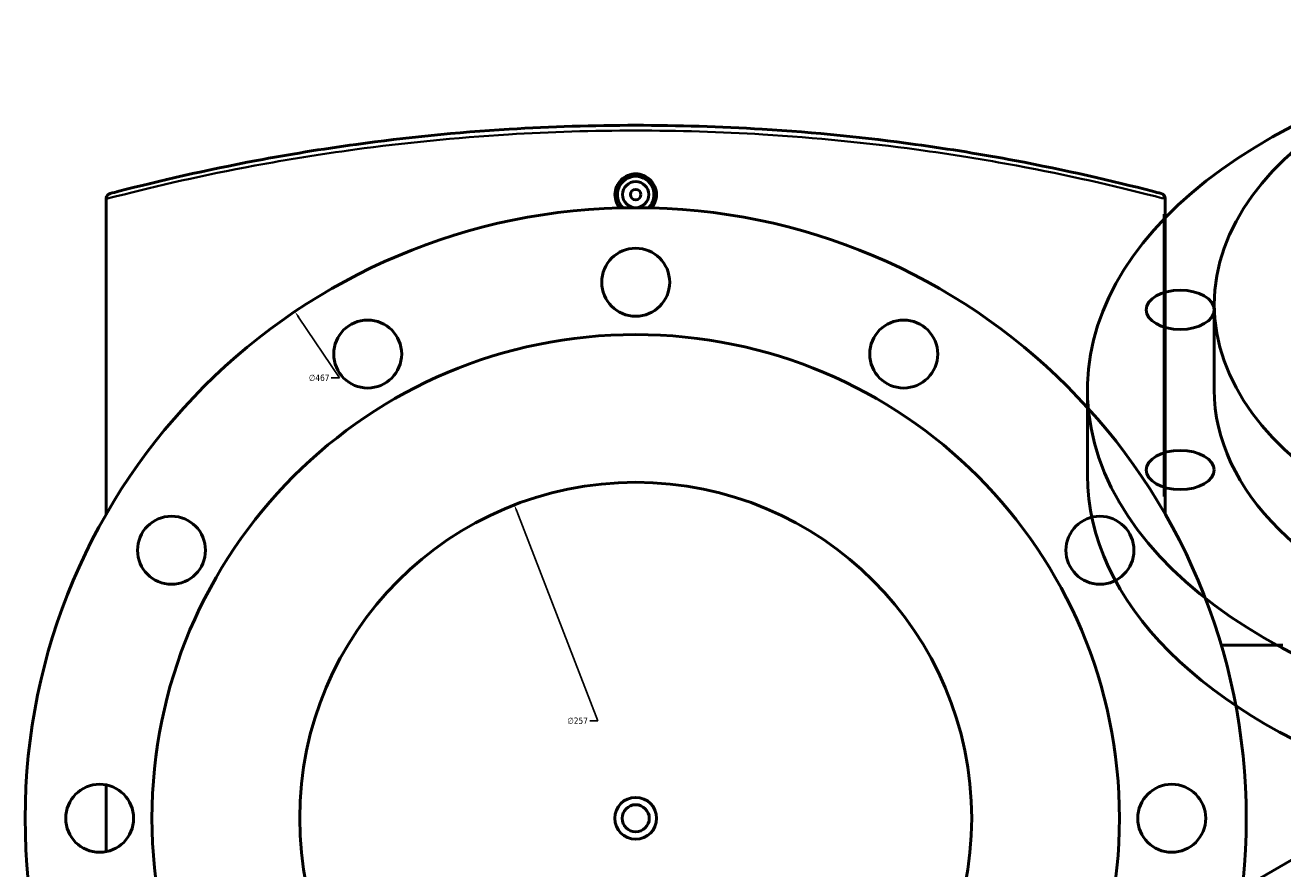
# Model space of a CAD drawing. Header units: millimetres. Extents: x -634 to 1175, y -305 to 962.
# Tile 10 of 13: x 224 to 705, y 639 to 962. Entities that reach past the tile are written whole.
import ezdxf

# ---------------------------------------------------------------- set-up
doc = ezdxf.new("R2010")
doc.units = ezdxf.units.MM
for name, color, linetype, lineweight in [('Dimension (ANSI)', 7, 'Continuous', 25), ('Visible (ANSI)', 7, 'Continuous', 50), ('Visible Narrow (ANSI)', 7, 'Continuous', 35)]:
    doc.layers.add(name, color=color, linetype=linetype, lineweight=lineweight)
doc.styles.add('Note Text (ANSI)', font='tahoma.ttf')
doc.dimstyles.new('Default - mm (ANSI)', dxfattribs={"dimtxt": 2.4, "dimasz": 2.5, "dimexe": 3.175, "dimexo": 1.6002, "dimgap": 0.8, "dimtad": 0, "dimtoh": 1, "dimdec": 0, "dimrnd": 1e-08, "dimzin": 4, "dimdsep": 46, "dimtxsty": 'Note Text (ANSI)', "dimcen": 0.09, "dimdle": 10, "dimclrd": 256, "dimclre": 256, "dimclrt": 5, "dimadec": 1, "dimazin": 1, "dimtfac": 1.27, "dimtofl": 0, "dimtmove": 0, "dimatfit": 3, "dimfxl": 1, "dimtolj": 1, "dimtzin": 4, "dimlwd": -1, "dimlwe": -1, "dimarcsym": 0})

# ---------------------------------------------------------------- blocks, each defined once
blk = doc.blocks.new('*D7')
at = {"layer": 'Defpoints', "color": 0, "transparency": 16777216}
for p in [(411.08, 778.54), (503.89, 538.88)]:
    blk.add_point(p, dxfattribs=at)
at = {"layer": 'Dimension (ANSI)', "transparency": 16777216}
for p, q in [((443.06, 695.94), (411.98, 776.21)), ((439.9, 695.94), (443.06, 695.94))]:
    blk.add_line(p, q, dxfattribs=at)
blk.add_solid([(412.37, 776.36), (411.59, 776.06), (411.08, 778.54)], dxfattribs=at)
at = {"layer": 'Dimension (ANSI)', "color": 5, "transparency": 16777216, "insert": (431.34, 697.24), "char_height": 2.4, "attachment_point": 1, "style": 'Note Text (ANSI)'}
blk.add_mtext('\\A1;∅257', dxfattribs=at)
blk = doc.blocks.new('*D8')
at = {"layer": 'Defpoints', "color": 0, "transparency": 16777216}
for p in [(327.16, 852.46), (587.8, 464.96)]:
    blk.add_point(p, dxfattribs=at)
at = {"layer": 'Dimension (ANSI)', "transparency": 16777216}
for p, q in [((344.23, 827.1), (328.56, 850.39)), ((341.06, 827.1), (344.23, 827.1))]:
    blk.add_line(p, q, dxfattribs=at)
blk.add_solid([(328.91, 850.62), (328.21, 850.16), (327.16, 852.46)], dxfattribs=at)
at = {"layer": 'Dimension (ANSI)', "color": 5, "transparency": 16777216, "insert": (332.5, 828.39), "char_height": 2.4, "attachment_point": 1, "style": 'Note Text (ANSI)'}
blk.add_mtext('\\A1;∅467', dxfattribs=at)

msp = doc.modelspace()

# ---------------------------------------------------------------- linework, layer by layer
at = {"layer": 'Visible (ANSI)'}
for p, q in [((254.98, 895.67), (254.98, 895.55)), ((254.98, 774.97), (254.98, 895.55)), ((659.98, 774.97), (659.98, 895.67)), ((678.75, 822.54), (678.75, 855.2)), ((630.25, 789.88), (630.25, 822.54)), ((704.98, 724.96), (681.39, 724.96)), ((254.98, 645.96), (254.98, 671.47)), ((715.75, 647.09), (561.08, 557.79))]:
    msp.add_line(p, q, dxfattribs=at)
for centre, radius in [((457.48, 897.21), 5), ((457.48, 897.21), 2), ((457.48, 658.71), 233.5), ((457.48, 863.71), 13), ((354.98, 836.25), 13), ((559.98, 836.25), 13), ((457.48, 658.71), 185), ((457.48, 658.71), 128.5), ((279.95, 761.21), 13), ((635.02, 761.21), 13), ((252.48, 658.71), 13), ((662.48, 658.71), 13), ((457.48, 658.71), 8), ((457.48, 658.71), 5.2)]:
    msp.add_circle(centre, radius, dxfattribs=at)
for centre, radius, start, end in [((457.48, 897.21), 7, 313.8237, 226.1763), ((657.98, 895.67), 2, 0, 75.201)]:
    msp.add_arc(centre, radius, start, end, dxfattribs=at)
for centre, major_axis in [((863.75, 855.2), (185, 0)), ((665.73, 853.17), (13, 0)), ((665.73, 791.91), (13, 0))]:
    msp.add_ellipse(centre, major_axis=major_axis, ratio=0.57735, dxfattribs=at)
for centre, major_axis, start_param, end_param in [((863.75, 822.54), (-233.5, 0), 5.187029, 10.520935), ((863.75, 822.54), (-185, 0), 0, 3.141593), ((863.75, 789.88), (-233.5, 0), 0, 3.141593)]:
    msp.add_ellipse(centre, major_axis=major_axis, ratio=0.57735, start_param=start_param, end_param=end_param, dxfattribs=at)
for points, knots in [([(658.49, 897.61), (657.38, 897.9), (656.25, 898.2), (639.68, 902.5), (621.93, 906.59), (590.34, 912.51), (577.6, 914.61), (545.69, 918.98), (526.02, 920.98), (489.94, 923.21), (473.71, 923.71), (457.48, 923.71), (441.26, 923.71), (425.03, 923.21), (388.94, 920.98), (369.27, 918.98), (337.37, 914.61), (324.62, 912.51), (293.03, 906.59), (275.29, 902.5), (258.72, 898.2), (257.59, 897.9), (256.47, 897.61)], [9.139027, 9.139027, 9.139027, 9.139027, 9.662755, 9.662755, 16.739074, 16.739074, 21.115511, 21.115511, 27.263494, 27.263494, 32.119337, 32.119337, 32.119337, 36.975179, 36.975179, 43.123163, 43.123163, 47.499596, 47.499596, 54.575918, 54.575918, 55.099748, 55.099748, 55.099748, 55.099748]), ([(451.39, 892.13), (450.89, 892.74), (450.46, 893.43), (449.74, 895.15), (449.55, 896.22), (449.55, 897.21), (449.55, 898.21), (449.74, 899.27), (450.56, 901.23), (451.17, 902.12), (452.58, 903.52), (453.47, 904.13), (455.42, 904.94), (456.49, 905.14), (458.48, 905.14), (459.54, 904.94), (461.5, 904.13), (462.39, 903.52), (463.8, 902.12), (464.41, 901.23), (465.22, 899.27), (465.42, 898.21), (465.42, 897.21)], [4.254139, 4.254139, 4.254139, 4.254139, 4.48239, 4.48239, 4.781264, 4.781264, 4.781264, 5.080138, 5.080138, 5.379011, 5.379011, 5.677796, 5.677796, 5.97658, 5.97658, 6.275364, 6.275364, 6.574148, 6.574148, 6.873022, 6.873022, 7.171896, 7.171896, 7.171896, 7.171896]), ([(254.98, 895.67), (254.98, 895.92), (255.03, 896.17), (255.21, 896.64), (255.35, 896.85), (255.65, 897.18), (255.79, 897.29), (256.11, 897.49), (256.29, 897.56), (256.47, 897.61), (256.47, 897.61), (256.47, 897.61)], [-0.2734087, -0.2734087, -0.2734087, -0.2734087, -0.1984254, -0.1984254, -0.1188631, -0.1188631, -0.0597072, -0.0597072, 0, 0, 0.0006767, 0.0006767, 0.0006767, 0.0006767]), ([(465.42, 897.21), (465.42, 896.22), (465.22, 895.15), (464.51, 893.43), (464.08, 892.74), (463.58, 892.13)], [2.3906319, 2.3906319, 2.3906319, 2.3906319, 2.6895056, 2.6895056, 2.9177564, 2.9177564, 2.9177564, 2.9177564])]:
    msp.add_open_spline(points, degree=3, knots=knots, dxfattribs=at)
at = {"layer": 'Visible Narrow (ANSI)'}
for p, q in [((659.98, 895.67), (659.55, 895.67)), ((659.51, 889.68), (659.51, 781.79))]:
    msp.add_line(p, q, dxfattribs=at)
msp.add_ellipse((657.98, 895.67), major_axis=(0.51, 1.93), ratio=0.751453, start_param=4.97711, end_param=6.214445, dxfattribs=at)
msp.add_open_spline([(254.98, 895.55), (256.26, 895.89), (257.55, 896.22), (274.37, 900.55), (292.2, 904.64), (323.95, 910.54), (336.76, 912.63), (368.83, 916.99), (388.6, 918.99), (424.87, 921.21), (441.17, 921.71), (457.48, 921.71), (473.79, 921.71), (490.1, 921.21), (526.37, 918.99), (546.14, 916.99), (578.2, 912.63), (591.01, 910.54), (622.76, 904.64), (640.6, 900.55), (657.25, 896.26), (658.39, 895.97), (659.51, 895.67)], degree=3, knots=[-55.173813, -55.173813, -55.173813, -55.173813, -54.575918, -54.575918, -47.499596, -47.499596, -43.123163, -43.123163, -36.975179, -36.975179, -32.119337, -32.119337, -32.119337, -27.263494, -27.263494, -21.115511, -21.115511, -16.739074, -16.739074, -9.662755, -9.662755, -9.139027, -9.139027, -9.139027, -9.139027], dxfattribs=at)

# ---------------------------------------------------------------- dimensions: what is measured, and where the dimension line sits
at = {"layer": 'Dimension (ANSI)'}
for p1, p2, picture, middle in [((587.8, 464.96), (327.16, 852.46), '*D8', (336.38, 827.1)), ((503.89, 538.88), (411.08, 778.54), '*D7', (435.22, 695.94))]:
    dim = msp.add_diameter_dim_2p(p1=p1, p2=p2, dimstyle='Default - mm (ANSI)', override={"dimgap": 0.8, "dimtih": 1, "dimdec": 0, "dimlfac": 1, "dimtol": 0, "dimlim": 0, "dimtp": 0, "dimtm": 0, "dimtdec": 2}, dxfattribs=at)
    dim.commit()
    dim.dimension.update_dxf_attribs({"geometry": picture, "text_midpoint": middle, "dimtype": 163})

doc.saveas('drawing.dxf')
